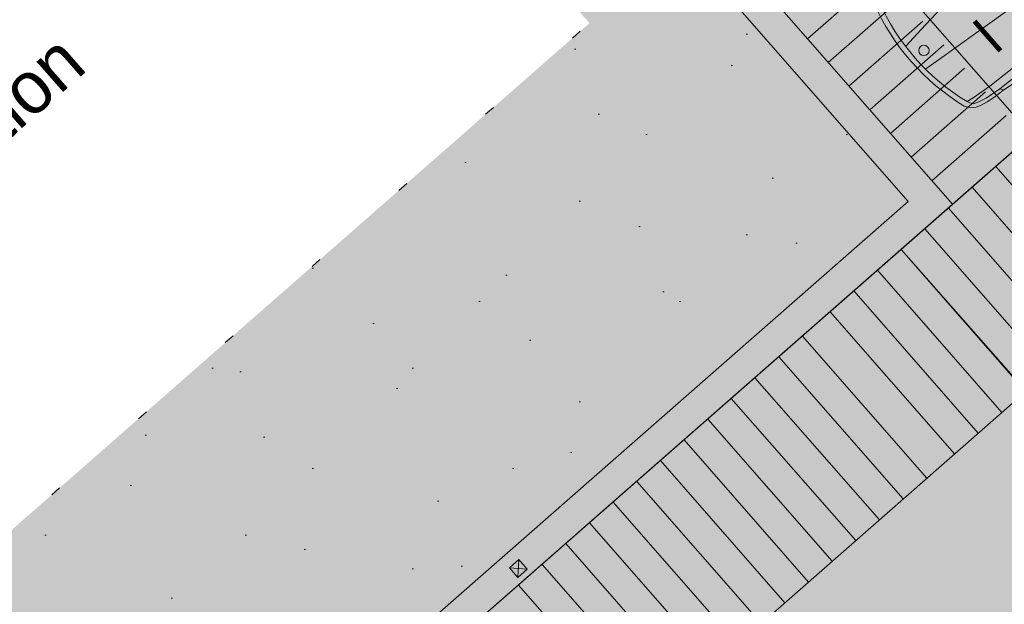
# Model space of a CAD drawing. Header units: metres. Extents: x -228 to 168, y -124 to 293.
# Tile 82 of 256: x -44 to -35, y 6 to 12. Entities that reach past the tile are written whole.
import ezdxf

# ---------------------------------------------------------------- set-up
doc = ezdxf.new("R2010")
doc.units = ezdxf.units.M
doc.header["$MEASUREMENT"] = 0
doc.linetypes.add('Wipeout_Contour', pattern=[1, 0, -1])
for name, color, linetype in [('Gebäude.3 _ UMGEBUNG', 7, 'Continuous'), ('Möbel.4 _ STAFFAGE', 7, 'Continuous'), ('Staffage.3 _ UMGEBUNG', 7, 'Continuous')]:
    doc.layers.add(name, color=color, linetype=linetype)
doc.styles.add('ERSTELLTER_STIL_1', font='txt')
doc.styles.add('ERSTELLTER_STIL_2', font='txt')

msp = doc.modelspace()

# ---------------------------------------------------------------- hatches: boundary and pattern name
at = {"layer": 'Gebäude.3 _ UMGEBUNG', "linetype": 'Continuous', "lineweight": 18, "true_color": 0xf6f0dd}
msp.add_hatch(color=7, dxfattribs=at).paths.add_polyline_path([(-70.5681, -27.6236), (-72.8177, -29.4666), (-72.1059, -31.1885), (-69.4545, -28.9192), (-66.5258, -26.4131), (-48.4885, -10.6245), (-42.5822, -5.2357), (-29.7874, 6.7422), (-29.0114, 7.4242, 0.19319), (-27.8394, 10.1242, 0.20814), (-29.0164, 13.0492), (-36.3504, 21.3892), (-45.1182, 31.3356), (-51.5634, 38.6832), (-52.8196, 37.5823), (-50.1077, 34.4884), (-54.1176, 31.4779), (-45.6149, 21.7783), (-60.9103, 8.3703), (-58.291, 5.3469), (-59.856, 3.9883), (-49.6937, -7.7004), (-51.7742, -9.536), (-54.033, -11.7046), (-62.3205, -18.9377), (-62.8985, -18.2752), (-66.4379, -22.5314)])
at = {"layer": 'Gebäude.3 _ UMGEBUNG', "linetype": 'Continuous', "lineweight": 18, "true_color": 0xc9c9c9}
h = msp.add_hatch(dxfattribs=at)
h.set_pattern_fill('MW_Verband__5_Läuf_1Bind_32', color=9, style=0, pattern_type=2)
h.set_pattern_definition([(45.6433, (-49.20298, 4.882), (-0.1966175, 0.1922512), []), (135.6433, (-49.203, 4.882), (0.576754, 0.589852), [0.274989, -0.274989]), (135.6433, (-49.1112, 5.3692), (0.576754, 0.589852), [0.274989, -0.824967, 0.274989, -0.274989]), (135.6433, (-49.64864, 5.60622), (0.2883768, 0.294926), [0.274989, -1.374945])])
h.paths.add_polyline_path([(-70.5681, -27.6236), (-71.7491, -28.5911), (-70.7802, -30.0538), (-69.4545, -28.9192), (-66.5258, -26.4131), (-48.4885, -10.6245), (-42.5822, -5.2357), (-29.7874, 6.7422), (-29.0114, 7.4242, 0.19319), (-27.8394, 10.1242, 0.20814), (-29.0164, 13.0492), (-36.3504, 21.3892), (-45.1182, 31.3356), (-51.5634, 38.6832), (-52.8196, 37.5823), (-50.1077, 34.4884), (-40.6995, 23.7561), (-51.9493, 13.8944), (-53.1048, 15.2126), (-60.9103, 8.3703), (-58.291, 5.3469), (-59.856, 3.9883), (-49.6937, -7.7004), (-51.7742, -9.536), (-54.033, -11.7046), (-62.3205, -18.9377), (-62.8985, -18.2752), (-66.4379, -22.5314)])
h.paths.add_polyline_path([(-52.9509, 4.313), (-51.4469, 5.6314), (-50.1286, 4.1275), (-51.6325, 2.8091)], flags=0)
h.paths.add_polyline_path([(-42.7859, 3.3806), (-49.0479, 10.524), (-37.768, 20.412), (-31.506, 13.2683), (-31.7174, 10.789), (-34.6148, 8.2491), (-35.7569, 9.5419)], flags=0)
h.paths.add_polyline_path([(-40.9273, -2.0609), (-41.835, -0.9948), (-37.2509, 3.0236), (-36.48, 2.1984)], flags=0)
h.paths.add_polyline_path([(-32.1471, 6.3482), (-32.8184, 7.0642), (-31.1191, 8.5599), (-30.2088, 8.2046)], flags=0)
at = {"layer": 'Gebäude.3 _ UMGEBUNG', "linetype": 'Continuous', "lineweight": 18, "true_color": 0xbecd89}
h = msp.add_hatch(dxfattribs=at)
h.set_pattern_fill('Verband__Mosaik', color=63, style=0, pattern_type=2)
h.set_pattern_definition([(356.238, (-35.5534, 14.09307), (0.026245, 0.399138), [0.1, -0.3]), (356.238, (-35.54683, 14.19285), (0.026245, 0.399138), [0.1, -0.3]), (86.238, (-35.5534, 14.09307), (-0.399138, 0.026245), [0.1, -0.3]), (86.238, (-35.4536, 14.0865), (-0.399138, 0.026245), [0.1, -0.3]), (356.238, (-35.3407, 14.2795), (0.026245, 0.399138), [0.1, -0.3]), (356.238, (-35.33414, 14.3793), (0.026245, 0.399138), [0.1, -0.3]), (86.238, (-35.3407, 14.2795), (-0.399138, 0.026245), [0.1, -0.3]), (86.238, (-35.2409, 14.27295), (-0.399138, 0.026245), [0.1, -0.3]), (41.238, (-35.44704, 14.1863), (-0.186447, 0.2126915), [0.141421, -0.141421]), (311.238, (-35.4536, 14.0865), (0.2126915, 0.186447), [0.141421, -0.141421])])
h.paths.add_polyline_path([(-35.2658, 9.9724), (-31.5059, 13.2684), (-37.768, 20.412), (-41.5279, 17.116)])
at = {"layer": 'Gebäude.3 _ UMGEBUNG', "linetype": 'Continuous', "lineweight": 18}
msp.add_hatch(color=255, dxfattribs=at).paths.add_polyline_path([(-41.5279, 17.116), (-49.0479, 10.524), (-42.7859, 3.3806), (-35.2659, 9.9726)])
at = {"layer": 'Gebäude.3 _ UMGEBUNG', "linetype": 'Continuous', "lineweight": 18, "true_color": 0xe6e600}
h = msp.add_hatch(dxfattribs=at)
h.set_pattern_fill('Teppich', color=2, style=0, pattern_type=2)
h.set_pattern_definition([(45, (2e-16, 3), (-0.954594, 0.954594), [0, -0.9, 0, -1.35]), (110, (3, 3), (1.268585, 0.461727), [0, -0.66, 0, -1.14])])
h.paths.add_polyline_path([(-48.6245, 10.4962), (-42.7578, 3.8038), (-35.6893, 10.0006), (-41.5561, 16.6928)])
at = {"layer": 'Gebäude.3 _ UMGEBUNG', "linetype": 'Continuous', "lineweight": 18, "true_color": 0x545454}
msp.add_hatch(color=251, dxfattribs=at).paths.add_polyline_path([(-48.6245, 10.4962), (-42.7579, 3.8038), (-35.6895, 10.0003), (-41.5561, 16.6928)])
at = {"layer": 'Gebäude.3 _ UMGEBUNG', "linetype": 'Continuous', "lineweight": 18, "true_color": 0xdae2aa}
for points in [[(-34.6148, 8.2491), (-31.7174, 10.789), (-31.506, 13.2683), (-35.7569, 9.5419)], [(-39.4114, 6.4185), (-39.3211, 6.4976), (-39.4002, 6.5878), (-39.4905, 6.5087)]]:
    msp.add_hatch(color=254, dxfattribs=at).paths.add_polyline_path(points)

# ---------------------------------------------------------------- linework, layer by layer
at = {"color": 7, "linetype": 'Continuous', "lineweight": 18, "flags": 128}
msp.add_lwpolyline([(-39.4905, 6.5087), (-39.3211, 6.4976), (-39.4002, 6.5878), (-39.4114, 6.4185)], dxfattribs=at)
at = {"layer": 'Gebäude.3 _ UMGEBUNG', "color": 9, "linetype": 'Continuous', "lineweight": 18, "flags": 128}
msp.add_lwpolyline([(-34.6148, 8.2491), (-31.7174, 10.789), (-31.506, 13.2683), (-35.7569, 9.5419)], close=True, dxfattribs=at)
for points in [[(-35.9463, 12.1658), (-36.6487, 11.5501)], [(-35.7476, 11.9414), (-36.4511, 11.3247)], [(-35.549, 11.7169), (-36.2536, 11.0993)], [(-35.3503, 11.4925), (-36.056, 10.8739)], [(-35.1516, 11.2681), (-35.8584, 10.6485)], [(-34.9529, 11.0436), (-35.6608, 10.4231)], [(-34.7543, 10.8192), (-35.4633, 10.1977)], [(-33.6688, 8.9787), (-34.8552, 10.3322)], [(-33.8942, 8.7811), (-35.0806, 10.1346)], [(-34.1195, 8.5835), (-35.306, 9.937)], [(-34.3449, 8.3859), (-35.5314, 9.7394)], [(-34.5703, 8.1883), (-35.7568, 9.5418)], [(-34.7957, 7.9908), (-35.9822, 9.3442)], [(-35.0211, 7.7932), (-36.2076, 9.1467)], [(-35.2465, 7.5956), (-36.433, 8.9491)], [(-35.5111, 7.3636), (-36.6976, 8.7171)], [(-35.7365, 7.166), (-36.923, 8.5195)], [(-35.9631, 6.9674), (-37.1496, 8.3209)], [(-36.1885, 6.7698), (-37.375, 8.1233)], [(-36.4139, 6.5722), (-37.6004, 7.9257)], [(-36.6393, 6.3746), (-37.8258, 7.7281)], [(-36.8647, 6.177), (-38.0512, 7.5305)], [(-37.0901, 5.9795), (-38.2766, 7.333)], [(-37.3155, 5.7819), (-38.5019, 7.1354)], [(-37.7663, 5.3867), (-38.9527, 6.7402)], [(-37.9917, 5.1891), (-39.1781, 6.5426)], [(-38.217, 4.9915), (-39.4035, 6.345)]]:
    msp.add_lwpolyline(points, dxfattribs=at)
at = {"layer": 'Gebäude.3 _ UMGEBUNG', "color": 7, "linetype": 'Continuous', "lineweight": 18, "flags": 128}
msp.add_lwpolyline([(-39.4114, 6.4185), (-39.4905, 6.5087), (-39.4002, 6.5878), (-39.3211, 6.4976)], close=True, dxfattribs=at)
at = {"layer": 'Möbel.4 _ STAFFAGE', "color": 253, "linetype": 'Continuous', "lineweight": 18, "true_color": 0x9f9f9f}
msp.add_line((-31.506, 13.2683), (-35.2659, 9.9723), dxfattribs=at)
at = {"layer": 'Staffage.3 _ UMGEBUNG', "color": 9, "linetype": 'Continuous', "lineweight": 18}
for p, q in [((-35.5655, 11.6382), (-35.002, 12.239)), ((-35.3449, 11.3865), (-34.6754, 11.8664)), ((-35.7104, 11.4781), (-35.5655, 11.6382)), ((-34.1089, 11.6383), (-34.8154, 11.0725)), ((-35.5226, 11.2638), (-35.3449, 11.3865)), ((-34.6973, 11.2666), (-34.9124, 11.0986)), ((-34.9124, 11.0986), (-35.069, 10.986)), ((-34.6756, 11.1291), (-34.7787, 11.0635)), ((-35.069, 10.986), (-35.1284, 10.9504)), ((-34.9464, 10.9824), (-35.0145, 10.9473)), ((-34.8154, 11.0725), (-34.9464, 10.9824)), ((-34.8736, 10.9885), (-34.9376, 10.9489)), ((-34.7787, 11.0635), (-34.8736, 10.9885)), ((-34.7787, 11.0635), (-34.8154, 11.0725)), ((-35.0925, 10.8909), (-35.1543, 10.9077)), ((-35.1028, 10.94), (-35.1284, 10.9504)), ((-35.1284, 10.9504), (-35.1284, 10.9504)), ((-35.0661, 10.931), (-35.1028, 10.94)), ((-35.0402, 10.8965), (-35.0925, 10.8909)), ((-35.0145, 10.9473), (-35.0661, 10.931)), ((-35.0014, 10.9136), (-35.0402, 10.8965)), ((-34.9376, 10.9489), (-35.0014, 10.9136))]:
    msp.add_line(p, q, dxfattribs=at)
msp.add_circle((-35.5396, 11.4383), 0.0495, dxfattribs=at)
for radius, start, end in [(2.162, 203.65805, 238.81792), (2.112, 203.65804, 238.81793)]:
    msp.add_arc((-34.0349, 12.7573), radius, start, end, dxfattribs=at)

# ---------------------------------------------------------------- texts
at = {"layer": 'Gebäude.3 _ UMGEBUNG', "color": 252, "linetype": 'Continuous', "lineweight": 18, "true_color": 0x8a8a8a, "insert": (-35.0045, 11.7626), "char_height": 0.375, "attachment_point": 3, "rotation": 41.23798, "style": 'ERSTELLTER_STIL_1'}
msp.add_mtext('\\A1;{\\pqr;\\fFrutiger LT 47 LightCn|b0|i0|c0|p0;\\W1.000000;I}', dxfattribs=at)

# ---------------------------------------------------------------- next in the draw order: wipeouts: each hides what was drawn before it
at = {"color": 254, "linetype": 'Wipeout_Contour', "lineweight": 0, "ltscale": 178.733983}
msp.add_wipeout([(-47.5267, 10.6081), (-44.2431, 6.8625), (-38.7272, 11.698), (-42.0109, 15.4436)], dxfattribs=at).dxf.layer = 'Gebäude.3 _ UMGEBUNG'

# ---------------------------------------------------------------- next in the draw order: linework, layer by layer
at = {"layer": 'Gebäude.3 _ UMGEBUNG', "color": 255, "linetype": 'Continuous', "lineweight": 18, "flags": 128}
msp.add_lwpolyline([(-49.0479, 10.524), (-42.7859, 3.3806), (-35.7569, 9.5419), (-34.6148, 8.2491), (-31.7174, 10.789), (-31.506, 13.2683), (-37.768, 20.412)], close=True, dxfattribs=at)
at = {"layer": 'Gebäude.3 _ UMGEBUNG', "color": 9, "linetype": 'Continuous', "lineweight": 18, "flags": 128}
for points in [[(-35.2658, 9.9724), (-31.5059, 13.2684), (-37.768, 20.412), (-41.5279, 17.116)], [(-48.6245, 10.4962), (-41.5561, 16.6928), (-35.6893, 10.0006), (-42.7578, 3.8038)], [(-48.6245, 10.4962), (-41.5561, 16.6928), (-35.6895, 10.0003), (-42.7579, 3.8038)]]:
    msp.add_lwpolyline(points, close=True, dxfattribs=at)
for points in [[(-64.2942, 5.4039), (-52.7583, -7.7558), (-33.3273, 9.278), (-40.783, 17.7701)], [(-37.5409, 5.5843), (-38.7273, 6.9378)]]:
    msp.add_lwpolyline(points, dxfattribs=at)
at = {"layer": 'Gebäude.3 _ UMGEBUNG', "color": 253, "linetype": 'Continuous', "lineweight": 18, "true_color": 0x9f9f9f, "flags": 128}
msp.add_lwpolyline([(-41.5279, 17.116), (-35.2659, 9.9726), (-42.7859, 3.3806), (-49.0479, 10.524)], close=True, dxfattribs=at)
at = {"layer": 'Gebäude.3 _ UMGEBUNG', "color": 7, "linetype": 'Wipeout_Contour', "lineweight": 18, "flags": 128}
msp.add_lwpolyline([(-47.5267, 10.6081), (-44.2431, 6.8625), (-38.7272, 11.698), (-42.0109, 15.4436)], close=True, dxfattribs=at)

# ---------------------------------------------------------------- next in the draw order: texts
at = {"layer": 'Gebäude.3 _ UMGEBUNG', "color": 7, "linetype": 'Continuous', "lineweight": 18, "insert": (-47.4516, 10.5224), "char_height": 0.5, "attachment_point": 1, "rotation": 41.23965, "line_spacing_factor": 0.931625, "style": 'ERSTELLTER_STIL_2'}
msp.add_mtext('\\A1;{\\pql;\\fFrutiger LT 47 LightCn|b1|i0|c0|p0;\\W1.000000;Kiosk\\P\\pql;\\fFrutiger LT 47 LightCn|b0|i0|c0|p0;\\W1.000000;Bäcker\\P\\pql;\\fFrutiger LT 47 LightCn|b0|i0|c0|p0;\\W1.000000;Packstation}', dxfattribs=at)

doc.saveas('drawing.dxf')
